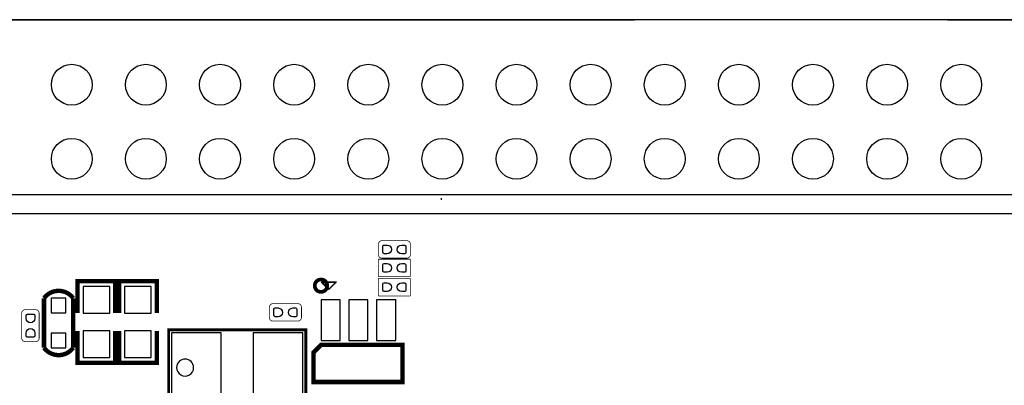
# Model space of a CAD drawing. Extents: x -19.8 to 77.6, y -11.3 to 44.7.
# Tile 8 of 11: x 9.4 to 43.1, y 32.2 to 44.7. Entities that reach past the tile are written whole.
import ezdxf

# ---------------------------------------------------------------- set-up
doc = ezdxf.new("R2010")
doc.units = 0
for name, color, linetype in [('BG_OUTLINE', 1, 'CONTINUOUS'), ('BG_SILKSCREEN_BOTTOM', 1, 'CONTINUOUS'), ('PG_ASSEMBLY_BOTTOM', 12, 'CONTINUOUS'), ('PG_SILKSCREEN_BOTTOM', 7, 'CONTINUOUS'), ('PIN_BOTTOM', 52, 'CONTINUOUS')]:
    doc.layers.add(name, color=color, linetype=linetype)

msp = doc.modelspace()

# ---------------------------------------------------------------- linework, layer by layer
at = {"layer": 'BG_OUTLINE'}
for points in [[(41.17594, 44.732905), (-9.325788, 44.732905, 0.414214), (-11.357788, 42.700905), (-11.357788, 3.425241)], [(41.17594, 44.732905), (75.607393, 44.732905, -0.414214), (77.639393, 42.700905), (77.639393, -9.23511, -0.414214), (75.607393, -11.26711), (-9.325788, -11.26711, -0.414214), (-11.357788, -9.23511), (-11.357788, -4.005275)]]:
    msp.add_lwpolyline(points, format="xyb", dxfattribs=at)
msp.add_lwpolyline([(41.17594, 44.732905), (-9.325788, 44.732905, 0.414214), (-11.357788, 42.700905), (-11.357788, 3.425241, 0.414214), (-10.595788, 2.663241), (-10.089947, 2.663241), (-10.089947, -3.243275), (-10.595788, -3.243275, 0.414214), (-11.357788, -4.005275), (-11.357788, -9.23511, 0.414214), (-9.325788, -11.26711), (75.607393, -11.26711, 0.414214), (77.639393, -9.23511), (77.639393, 42.700905, 0.414214), (75.607393, 44.732905)], format="xyb", close=True, dxfattribs=at)
msp.add_lwpolyline([(-8.32579, 44.732905), (30.45427, 44.732905)], dxfattribs=at)
at = {"layer": 'BG_SILKSCREEN_BOTTOM', "const_width": 0.127}
msp.add_lwpolyline([(19.924192, 35.610825, 1.000005), (19.496608, 35.6108, 0.999995), (19.924192, 35.610825)], format="xyb", dxfattribs=at)
at = {"layer": 'PG_ASSEMBLY_BOTTOM'}
msp.add_lwpolyline([(-1.288542, 38.083744), (74.861674, 38.083744), (74.861674, 29.758945), (74.861471, 29.758945, 1.000018), (74.861471, 24.258727), (74.861674, 24.258727), (74.861674, 15.933928), (-1.288542, 15.933928)], format="xyb", dxfattribs=at)
for points, const_width in [([(21.801938, 37.155501, 0.414135), (21.674938, 37.028501)], 0.0254), ([(22.775037, 37.028501, 0.414174), (22.648037, 37.155501)], 0.0254), ([(21.674938, 36.682299, 0.414214), (21.801938, 36.555299)], 0.0254), ([(22.648037, 36.555299, 0.414253), (22.775037, 36.682299)], 0.0254), ([(11.218697, 35.18281, 0.504928), (10.218903, 35.18281)], 0.100101), ([(9.580499, 34.789237, 0.414214), (9.453499, 34.662237)], 0.0254), ([(10.053701, 34.662237, 0.414135), (9.926701, 34.789237)], 0.0254), ([(18.068163, 34.996501, 0.414135), (17.941163, 34.869501)], 0.0254), ([(19.041262, 34.869501, 0.414174), (18.914262, 34.996501)], 0.0254), ([(17.941163, 34.523299, 0.414214), (18.068163, 34.396299)], 0.0254), ([(18.914262, 34.396299, 0.414253), (19.041262, 34.523299)], 0.0254), ([(9.453499, 33.816138, 0.414253), (9.580499, 33.689138)], 0.0254), ([(9.926701, 33.689138, 0.414174), (10.053701, 33.816138)], 0.0254), ([(11.218697, 33.482585, -0.503873), (10.218903, 33.482585)], 0.100101)]:
    msp.add_lwpolyline(points, format="xyb", dxfattribs=dict(at, const_width=const_width))
for points, const_width in [([(22.648037, 37.155501), (21.801938, 37.155501)], 0.0254), ([(21.674938, 37.028501), (21.674938, 36.682299)], 0.0254), ([(22.775037, 36.682299), (22.775037, 37.028501)], 0.0254), ([(21.67509, 36.520399), (21.67509, 35.920401)], 0.0254), ([(22.77491, 36.520399), (21.67509, 36.520399)], 0.0254), ([(21.801938, 36.555299), (22.648037, 36.555299)], 0.0254), ([(22.77491, 35.920401), (22.77491, 36.520399)], 0.0254), ([(12.6619, 34.671), (12.6619, 35.7632), (11.3665, 35.7632), (11.3665, 34.671)], 0.100101), ([(14.0843, 34.671), (14.0843, 35.7632), (12.7889, 35.7632), (12.7889, 34.671)], 0.100101), ([(21.67509, 35.920401), (22.77491, 35.920401)], 0.0254), ([(21.67509, 35.859999), (21.67509, 35.260001)], 0.0254), ([(22.77491, 35.859999), (21.67509, 35.859999)], 0.0254), ([(22.77491, 35.260001), (22.77491, 35.859999)], 0.0254), ([(10.218801, 33.482686), (10.218801, 35.182708)], 0.100101), ([(11.218799, 35.182708), (11.218799, 33.482686)], 0.100101), ([(21.67509, 35.260001), (22.77491, 35.260001)], 0.0254), ([(9.926701, 34.789237), (9.580499, 34.789237)], 0.0254), ([(17.941163, 34.869501), (17.941163, 34.523299)], 0.0254), ([(18.914262, 34.996501), (18.068163, 34.996501)], 0.0254), ([(19.041262, 34.523299), (19.041262, 34.869501)], 0.0254), ([(9.453499, 34.662237), (9.453499, 33.816138)], 0.0254), ([(10.053701, 33.816138), (10.053701, 34.662237)], 0.0254), ([(12.6619, 34.0614), (12.6619, 32.9692), (11.3665, 32.9692), (11.3665, 34.0614)], 0.100101), ([(14.0843, 34.0614), (14.0843, 32.9692), (12.7889, 32.9692), (12.7889, 34.0614)], 0.100101), ([(19.190208, 34.100008), (14.490192, 34.100008), (14.490192, 29.399992), (19.190208, 29.399992), (19.190208, 34.100008)], 0.050013), ([(18.068163, 34.396299), (18.914262, 34.396299)], 0.0254), ([(9.580499, 33.689138), (9.926701, 33.689138)], 0.0254), ([(19.457899, 32.303999), (22.505899, 32.303999), (22.505899, 33.573999), (19.711899, 33.573999), (19.457899, 33.319999), (19.457899, 32.303999)], 0.100101)]:
    msp.add_lwpolyline(points, dxfattribs=dict(at, const_width=const_width))
msp.add_lwpolyline([(19.988809, 35.491699), (19.734809, 35.745699), (20.242809, 35.745699)], close=True, dxfattribs=at)
at = {"layer": 'PG_SILKSCREEN_BOTTOM'}
for points in [[(-10.371836, 38.743636), (75.607164, 38.743636), (75.607164, 29.294836)], [(23.830026, 38.608), (23.830026, 38.5572)]]:
    msp.add_lwpolyline(points, dxfattribs=at)
for points, const_width in [([(12.6619, 34.671), (12.6619, 35.7632), (11.3665, 35.7632), (11.3665, 34.671)], 0.150089), ([(14.0843, 34.671), (14.0843, 35.7632), (12.7889, 35.7632), (12.7889, 34.671)], 0.150089), ([(10.218801, 33.482686), (10.218801, 35.182708)], 0.150089), ([(11.218799, 35.182708), (11.218799, 33.482686)], 0.150089), ([(12.6619, 34.0614), (12.6619, 32.9692), (11.3665, 32.9692), (11.3665, 34.0614)], 0.150089), ([(14.0843, 34.0614), (14.0843, 32.9692), (12.7889, 32.9692), (12.7889, 34.0614)], 0.150089), ([(19.190208, 34.100008), (14.490192, 34.100008), (14.490192, 29.399992), (19.190208, 29.399992), (19.190208, 34.100008)], 0.100101), ([(19.4564, 32.3088), (22.5044, 32.3088), (22.5044, 33.5788), (19.7104, 33.5788), (19.4564, 33.3248), (19.4564, 32.3088)], 0.150089)]:
    msp.add_lwpolyline(points, dxfattribs=dict(at, const_width=const_width))
at = {"layer": 'PG_SILKSCREEN_BOTTOM', "const_width": 0.150089}
for points in [[(11.218697, 35.18281, 0.504928), (10.218903, 35.18281)], [(11.218697, 33.482585, -0.503873), (10.218903, 33.482585)]]:
    msp.add_lwpolyline(points, format="xyb", dxfattribs=at)
at = {"layer": 'PG_SILKSCREEN_BOTTOM'}
msp.add_lwpolyline([(19.9644, 35.4838), (19.7104, 35.7378), (20.2184, 35.7378)], close=True, dxfattribs=at)
msp.add_lwpolyline([(15.346401, 32.804405, 1), (14.761235, 32.804303, 1), (15.346401, 32.804405)], format="xyb", dxfattribs=at)
at = {"layer": 'PIN_BOTTOM'}
for points in [[(21.974988, 36.705413), (21.873388, 36.705413, -0.376179), (21.830894, 36.753902), (21.830894, 36.969802, -0.366061), (21.873388, 37.00559), (21.974988, 37.00559, -0.999182)], [(22.475266, 37.00559), (22.576866, 37.00559, -0.376179), (22.61936, 36.957102), (22.61936, 36.741202, -0.366061), (22.576866, 36.705413), (22.475266, 36.705413, -0.999182)], [(21.974861, 36.070311), (21.873261, 36.070311, -0.376179), (21.830767, 36.1188), (21.830767, 36.3347, -0.366061), (21.873261, 36.370489), (21.974861, 36.370489, -0.999182)], [(22.475139, 36.370489), (22.576739, 36.370489, -0.376179), (22.619233, 36.322), (22.619233, 36.1061, -0.366061), (22.576739, 36.070311), (22.475139, 36.070311, -0.999182)], [(21.974861, 35.409911), (21.873261, 35.409911, -0.376179), (21.830767, 35.4584), (21.830767, 35.6743, -0.366061), (21.873261, 35.710089), (21.974861, 35.710089, -0.999182)], [(22.475139, 35.710089), (22.576739, 35.710089, -0.376179), (22.619233, 35.6616), (22.619233, 35.4457, -0.366061), (22.576739, 35.409911), (22.475139, 35.409911, -0.999182)], [(18.241213, 34.546413), (18.139613, 34.546413, -0.376179), (18.097119, 34.594902), (18.097119, 34.810802, -0.366061), (18.139613, 34.84659), (18.241213, 34.84659, -0.999182)], [(18.741492, 34.84659), (18.843092, 34.84659, -0.376179), (18.885586, 34.798102), (18.885586, 34.582202, -0.366061), (18.843092, 34.546413), (18.741492, 34.546413, -0.999182)], [(9.603613, 34.489187), (9.603613, 34.590787, -0.376179), (9.652102, 34.633281), (9.868002, 34.633281, -0.366061), (9.90379, 34.590787), (9.90379, 34.489187, -0.999182)], [(9.90379, 33.988908), (9.90379, 33.887308, -0.376179), (9.855302, 33.844814), (9.639402, 33.844814, -0.366061), (9.603613, 33.887308), (9.603613, 33.988908, -0.999182)]]:
    msp.add_lwpolyline(points, format="xyb", close=True, dxfattribs=at)
for points in [[(11.557, 35.5854), (11.557, 34.671), (12.4714, 34.671), (12.4714, 35.5854)], [(12.9794, 35.5854), (12.9794, 34.671), (13.8938, 34.671), (13.8938, 35.5854)], [(10.468864, 34.68276), (10.968736, 34.68276), (10.968736, 35.182632), (10.468864, 35.182632)], [(19.7104, 35.1282), (19.7104, 33.7312), (20.3708, 33.7312), (20.3708, 35.1282)], [(20.660411, 35.1282), (20.660411, 33.7312), (21.320811, 33.7312), (21.320811, 35.1282)], [(21.610295, 35.1282), (21.610295, 33.7312), (22.270695, 33.7312), (22.270695, 35.1282)], [(10.468864, 33.482763), (10.968736, 33.482763), (10.968736, 33.982635), (10.468864, 33.982635)], [(11.557, 34.0614), (11.557, 33.147), (12.4714, 33.147), (12.4714, 34.0614)], [(12.9794, 34.0614), (12.9794, 33.147), (13.8938, 33.147), (13.8938, 34.0614)], [(16.290214, 29.500043), (16.290214, 33.999932), (14.590217, 33.999932), (14.590217, 29.500043)], [(19.090208, 29.500043), (19.090208, 33.999932), (17.390212, 33.999932), (17.390212, 29.500043)]]:
    msp.add_lwpolyline(points, close=True, dxfattribs=at)
for centre in [(11.169396, 42.502912), (13.709396, 42.502912), (16.249396, 42.502912), (18.789396, 42.502912), (21.329396, 42.502912), (23.869396, 42.502912), (26.409396, 42.502912), (28.949396, 42.502912), (31.489396, 42.502912), (34.029396, 42.502912), (36.569396, 42.502912), (39.109396, 42.502912), (41.649396, 42.502912), (11.169396, 39.962912), (13.709396, 39.962912), (16.249396, 39.962912), (18.789396, 39.962912), (21.329396, 39.962912), (23.869396, 39.962912), (26.409396, 39.962912), (28.949396, 39.962912), (31.489396, 39.962912), (34.029396, 39.962912), (36.569396, 39.962912), (39.109396, 39.962912), (41.649396, 39.962912)]:
    msp.add_circle(centre, 0.699999, dxfattribs=at)

doc.saveas('drawing.dxf')
